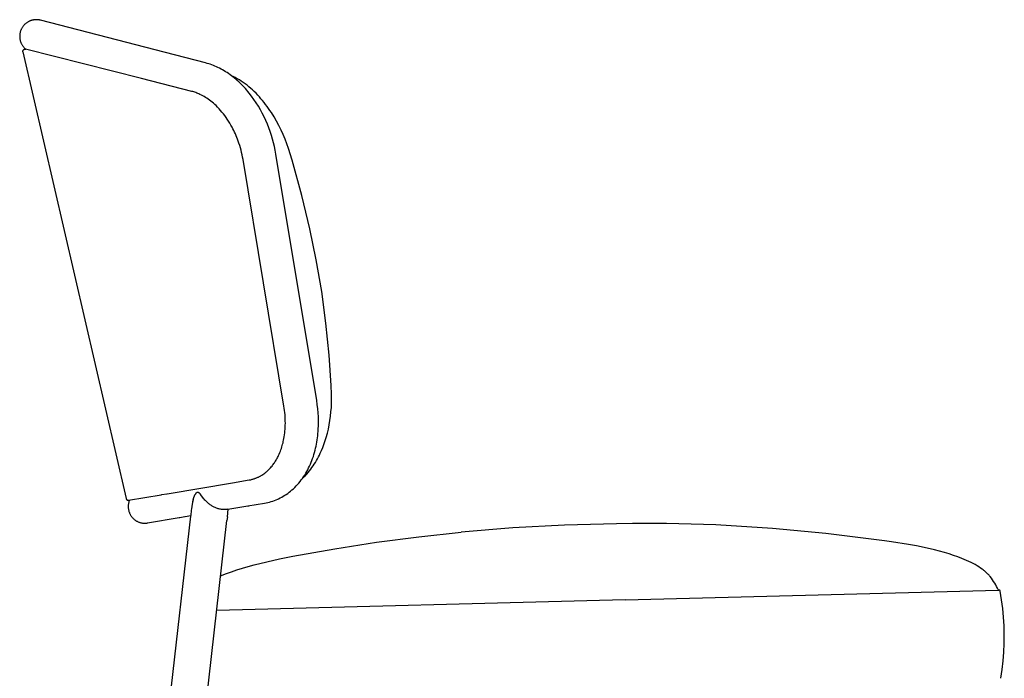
# Model space of a CAD drawing. Header units: millimetres. Extents: x 5000 to 6329, y 0 to 1857.
# Tile 9 of 9: x 5737 to 6329, y 1461 to 1857. Entities that reach past the tile are written whole.
import ezdxf

# ---------------------------------------------------------------- set-up
doc = ezdxf.new("R2010")
doc.units = ezdxf.units.MM
doc.layers.add('Make2D$Sichtbar$Kurven', color=7, linetype='Continuous', true_color=0x000000)

msp = doc.modelspace()

# ---------------------------------------------------------------- linework, layer by layer
at = {"layer": 'Make2D$Sichtbar$Kurven', "color": 18, "lineweight": -3, "true_color": 0x000000}
for p, q in [((5738.79, 1852.44), (5738.6, 1852.16)), ((5738.99, 1852.72), (5738.79, 1852.44)), ((5739.21, 1852.98), (5738.99, 1852.72)), ((5739.43, 1853.25), (5739.21, 1852.98)), ((5739.66, 1853.5), (5739.43, 1853.25)), ((5739.89, 1853.74), (5739.66, 1853.5)), ((5740.14, 1853.98), (5739.89, 1853.74)), ((5740.39, 1854.21), (5740.14, 1853.98)), ((5740.66, 1854.43), (5740.39, 1854.21)), ((5740.92, 1854.64), (5740.66, 1854.43)), ((5741.2, 1854.84), (5740.92, 1854.64)), ((5741.48, 1855.04), (5741.2, 1854.84)), ((5741.78, 1855.22), (5741.48, 1855.04)), ((5742.08, 1855.39), (5741.78, 1855.22)), ((5742.38, 1855.56), (5742.08, 1855.39)), ((5742.69, 1855.71), (5742.38, 1855.56)), ((5743.01, 1855.85), (5742.69, 1855.71)), ((5743.33, 1855.99), (5743.01, 1855.85)), ((5743.66, 1856.11), (5743.33, 1855.99)), ((5743.98, 1856.21), (5743.66, 1856.11)), ((5744.32, 1856.31), (5743.98, 1856.21)), ((5744.65, 1856.4), (5744.32, 1856.31)), ((5744.99, 1856.47), (5744.65, 1856.4)), ((5745.33, 1856.53), (5744.99, 1856.47)), ((5745.68, 1856.58), (5745.33, 1856.53)), ((5746.02, 1856.62), (5745.68, 1856.58)), ((5746.37, 1856.65), (5746.02, 1856.62)), ((5746.71, 1856.66), (5746.37, 1856.65)), ((5747.06, 1856.66), (5746.71, 1856.66)), ((5747.41, 1856.66), (5747.06, 1856.66)), ((5747.75, 1856.63), (5747.41, 1856.66)), ((5748.1, 1856.6), (5747.75, 1856.63)), ((5748.44, 1856.55), (5748.1, 1856.6)), ((5748.78, 1856.5), (5748.44, 1856.55)), ((5749.12, 1856.43), (5748.78, 1856.5)), ((5749.46, 1856.35), (5749.12, 1856.43)), ((5818.46, 1838.51), (5749.46, 1856.35)), ((5736.98, 1847.35), (5736.96, 1847.01)), ((5736.96, 1847.01), (5736.96, 1846.67)), ((5736.96, 1846.67), (5736.96, 1846.32)), ((5737.01, 1847.69), (5736.98, 1847.35)), ((5737.05, 1848.03), (5737.01, 1847.69)), ((5737.1, 1848.37), (5737.05, 1848.03)), ((5737.17, 1848.7), (5737.1, 1848.37)), ((5737.24, 1849.04), (5737.17, 1848.7)), ((5737.33, 1849.37), (5737.24, 1849.04)), ((5737.43, 1849.69), (5737.33, 1849.37)), ((5737.54, 1850.02), (5737.43, 1849.69)), ((5737.66, 1850.34), (5737.54, 1850.02)), ((5737.79, 1850.66), (5737.66, 1850.34)), ((5737.93, 1850.97), (5737.79, 1850.66)), ((5738.08, 1851.27), (5737.93, 1850.97)), ((5738.24, 1851.57), (5738.08, 1851.27)), ((5738.42, 1851.87), (5738.24, 1851.57)), ((5738.6, 1852.16), (5738.42, 1851.87)), ((5736.96, 1846.32), (5736.98, 1845.98)), ((5736.98, 1845.98), (5737.01, 1845.65)), ((5737.01, 1845.65), (5737.05, 1845.31)), ((5737.05, 1845.31), (5737.1, 1844.97)), ((5737.1, 1844.97), (5737.16, 1844.64)), ((5737.16, 1844.64), (5737.24, 1844.3)), ((5737.24, 1844.3), (5737.33, 1843.97)), ((5737.33, 1843.97), (5737.42, 1843.65)), ((5737.42, 1843.65), (5737.53, 1843.32)), ((5737.53, 1843.32), (5737.65, 1843.01)), ((5737.65, 1843.01), (5737.78, 1842.69)), ((5737.78, 1842.69), (5737.92, 1842.38)), ((5737.92, 1842.38), (5738.07, 1842.07)), ((5738.07, 1842.07), (5738.23, 1841.78)), ((5738.23, 1841.78), (5738.41, 1841.48)), ((5738.41, 1841.48), (5738.59, 1841.19)), ((5738.59, 1841.19), (5738.78, 1840.91)), ((5738.78, 1840.91), (5738.98, 1840.63)), ((5738.98, 1840.63), (5739.19, 1840.36)), ((5738.9, 1837.86), (5738.91, 1837.9)), ((5738.9, 1837.82), (5738.9, 1837.86)), ((5738.9, 1837.77), (5738.9, 1837.82)), ((5738.9, 1837.73), (5738.9, 1837.77)), ((5738.9, 1837.69), (5738.9, 1837.73)), ((5738.9, 1837.64), (5738.9, 1837.69)), ((5738.9, 1837.6), (5738.9, 1837.64)), ((5738.9, 1837.56), (5738.9, 1837.6)), ((5738.91, 1837.51), (5738.9, 1837.56)), ((5738.91, 1837.9), (5738.92, 1837.94)), ((5738.92, 1837.47), (5738.91, 1837.51)), ((5738.92, 1837.94), (5738.93, 1837.99)), ((5738.93, 1837.43), (5738.92, 1837.47)), ((5738.93, 1837.99), (5738.94, 1838.03)), ((5738.93, 1837.43), (5800.93, 1568.88)), ((5738.94, 1838.03), (5738.95, 1838.07)), ((5738.95, 1838.07), (5738.96, 1838.11)), ((5738.96, 1838.11), (5738.98, 1838.15)), ((5738.98, 1838.15), (5738.99, 1838.19)), ((5738.99, 1838.19), (5739.01, 1838.23)), ((5739.01, 1838.23), (5739.03, 1838.27)), ((5739.03, 1838.27), (5739.05, 1838.31)), ((5739.05, 1838.31), (5739.07, 1838.35)), ((5739.07, 1838.35), (5739.09, 1838.38)), ((5739.09, 1838.38), (5739.12, 1838.42)), ((5739.12, 1838.42), (5739.14, 1838.45)), ((5739.14, 1838.45), (5739.17, 1838.49)), ((5739.17, 1838.49), (5739.19, 1838.52)), ((5739.19, 1840.36), (5739.41, 1840.1)), ((5739.19, 1838.52), (5739.22, 1838.55)), ((5739.22, 1838.55), (5739.25, 1838.59)), ((5739.25, 1838.59), (5739.28, 1838.62)), ((5739.28, 1838.62), (5739.31, 1838.65)), ((5739.31, 1838.65), (5739.35, 1838.67)), ((5739.35, 1838.67), (5739.38, 1838.7)), ((5739.38, 1838.7), (5739.42, 1838.73)), ((5739.41, 1840.1), (5739.64, 1839.85)), ((5739.42, 1838.73), (5739.45, 1838.75)), ((5739.45, 1838.75), (5739.49, 1838.77)), ((5739.49, 1838.77), (5739.52, 1838.8)), ((5739.52, 1838.8), (5739.56, 1838.82)), ((5739.56, 1838.82), (5739.6, 1838.84)), ((5739.6, 1838.84), (5739.64, 1838.85)), ((5739.64, 1839.85), (5739.88, 1839.6)), ((5739.64, 1838.85), (5739.68, 1838.87)), ((5739.68, 1838.87), (5739.72, 1838.89)), ((5739.72, 1838.89), (5739.76, 1838.9)), ((5739.76, 1838.9), (5739.8, 1838.91)), ((5739.8, 1838.91), (5739.84, 1838.92)), ((5739.84, 1838.92), (5739.89, 1838.93)), ((5739.88, 1839.6), (5740.12, 1839.37)), ((5739.89, 1838.93), (5739.93, 1838.94)), ((5739.93, 1838.94), (5739.97, 1838.95)), ((5739.97, 1838.95), (5740.01, 1838.95)), ((5740.01, 1838.95), (5740.06, 1838.96)), ((5740.06, 1838.96), (5740.1, 1838.96)), ((5740.1, 1838.96), (5740.14, 1838.96)), ((5740.12, 1839.37), (5740.37, 1839.14)), ((5740.14, 1838.96), (5740.19, 1838.96)), ((5740.19, 1838.96), (5740.23, 1838.96)), ((5740.23, 1838.96), (5740.27, 1838.95)), ((5740.27, 1838.95), (5740.32, 1838.95)), ((5740.32, 1838.95), (5740.36, 1838.94)), ((5740.36, 1838.94), (5740.4, 1838.93)), ((5740.37, 1839.14), (5740.63, 1838.92)), ((5740.4, 1838.93), (5740.44, 1838.93)), ((5810.19, 1821.38), (5740.44, 1838.93)), ((5740.63, 1838.92), (5740.9, 1838.71)), ((5848.65, 1830.7), (5818.46, 1838.51)), ((5849.6, 1830.44), (5848.65, 1830.7)), ((5850.55, 1830.16), (5849.6, 1830.44)), ((5851.49, 1829.85), (5850.55, 1830.16)), ((5852.42, 1829.52), (5851.49, 1829.85)), ((5853.36, 1829.16), (5852.42, 1829.52)), ((5854.28, 1828.78), (5853.36, 1829.16)), ((5855.2, 1828.38), (5854.28, 1828.78)), ((5856.12, 1827.96), (5855.2, 1828.38)), ((5857.05, 1827.5), (5856.12, 1827.96)), ((5857.98, 1827.01), (5857.05, 1827.5)), ((5858.91, 1826.5), (5857.98, 1827.01)), ((5859.82, 1825.97), (5858.91, 1826.5)), ((5860.73, 1825.41), (5859.82, 1825.97)), ((5861.63, 1824.84), (5860.73, 1825.41)), ((5862.52, 1824.24), (5861.63, 1824.84)), ((5863.4, 1823.61), (5862.52, 1824.24)), ((5864.29, 1822.96), (5863.4, 1823.61)), ((5865.31, 1822.5), (5864.24, 1823)), ((5865.17, 1822.28), (5864.29, 1822.96)), ((5810.19, 1821.38), (5810.19, 1821.38)), ((5840.41, 1813.6), (5810.19, 1821.38)), ((5866.04, 1821.58), (5865.17, 1822.28)), ((5866.55, 1821.86), (5865.31, 1822.5)), ((5866.9, 1820.86), (5866.04, 1821.58)), ((5867.77, 1821.19), (5866.55, 1821.86)), ((5867.75, 1820.12), (5866.9, 1820.86)), ((5868.59, 1819.36), (5867.75, 1820.12)), ((5868.98, 1820.48), (5867.77, 1821.19)), ((5869.42, 1818.58), (5868.59, 1819.36)), ((5870.17, 1819.72), (5868.98, 1820.48)), ((5870.24, 1817.78), (5869.42, 1818.58)), ((5871.34, 1818.93), (5870.17, 1819.72)), ((5871.05, 1816.96), (5870.24, 1817.78)), ((5871.84, 1816.11), (5871.05, 1816.96)), ((5872.49, 1818.1), (5871.34, 1818.93)), ((5873.62, 1817.23), (5872.49, 1818.1)), ((5874.74, 1816.33), (5873.62, 1817.23)), ((5841.02, 1813.43), (5840.41, 1813.6)), ((5841.64, 1813.25), (5841.02, 1813.43)), ((5842.25, 1813.05), (5841.64, 1813.25)), ((5842.87, 1812.83), (5842.25, 1813.05)), ((5843.48, 1812.6), (5842.87, 1812.83)), ((5844.09, 1812.35), (5843.48, 1812.6)), ((5844.7, 1812.09), (5844.09, 1812.35)), ((5845.31, 1811.81), (5844.7, 1812.09)), ((5846.16, 1811.39), (5845.31, 1811.81)), ((5847.02, 1810.94), (5846.16, 1811.39)), ((5872.63, 1815.25), (5871.84, 1816.11)), ((5873.41, 1814.37), (5872.63, 1815.25)), ((5874.17, 1813.47), (5873.41, 1814.37)), ((5874.92, 1812.55), (5874.17, 1813.47)), ((5875.83, 1815.4), (5874.74, 1816.33)), ((5876.38, 1810.67), (5874.92, 1812.55)), ((5876.91, 1814.44), (5875.83, 1815.4)), ((5877.96, 1813.45), (5876.91, 1814.44)), ((5879, 1812.42), (5877.96, 1813.45)), ((5880.01, 1811.37), (5879, 1812.42)), ((5881.01, 1810.3), (5880.01, 1811.37)), ((5847.86, 1810.46), (5847.02, 1810.94)), ((5848.7, 1809.95), (5847.86, 1810.46)), ((5849.51, 1809.43), (5848.7, 1809.95)), ((5850.31, 1808.88), (5849.51, 1809.43)), ((5851.11, 1808.3), (5850.31, 1808.88)), ((5851.9, 1807.7), (5851.11, 1808.3)), ((5852.68, 1807.07), (5851.9, 1807.7)), ((5853.45, 1806.41), (5852.68, 1807.07)), ((5854.21, 1805.73), (5853.45, 1806.41)), ((5854.96, 1805.03), (5854.21, 1805.73)), ((5877.77, 1808.73), (5876.38, 1810.67)), ((5879.11, 1806.73), (5877.77, 1808.73)), ((5880.4, 1804.67), (5879.11, 1806.73)), ((5881.98, 1809.2), (5881.01, 1810.3)), ((5882.94, 1808.08), (5881.98, 1809.2)), ((5883.88, 1806.93), (5882.94, 1808.08)), ((5884.79, 1805.76), (5883.88, 1806.93)), ((5885.69, 1804.57), (5884.79, 1805.76)), ((5855.88, 1804.11), (5854.96, 1805.03)), ((5856.79, 1803.16), (5855.88, 1804.11)), ((5857.68, 1802.17), (5856.79, 1803.16)), ((5858.55, 1801.15), (5857.68, 1802.17)), ((5859.38, 1800.12), (5858.55, 1801.15)), ((5860.19, 1799.06), (5859.38, 1800.12)), ((5881.62, 1802.56), (5880.4, 1804.67)), ((5882.77, 1800.44), (5881.62, 1802.56)), ((5883.85, 1798.28), (5882.77, 1800.44)), ((5886.56, 1803.36), (5885.69, 1804.57)), ((5887.41, 1802.13), (5886.56, 1803.36)), ((5888.24, 1800.88), (5887.41, 1802.13)), ((5889.84, 1798.34), (5888.24, 1800.88)), ((5860.98, 1797.97), (5860.19, 1799.06)), ((5861.75, 1796.85), (5860.98, 1797.97)), ((5862.49, 1795.7), (5861.75, 1796.85)), ((5863.21, 1794.53), (5862.49, 1795.7)), ((5863.91, 1793.33), (5863.21, 1794.53)), ((5864.58, 1792.11), (5863.91, 1793.33)), ((5884.87, 1796.07), (5883.85, 1798.28)), ((5885.83, 1793.82), (5884.87, 1796.07)), ((5886.69, 1791.62), (5885.83, 1793.82)), ((5891.35, 1795.74), (5889.84, 1798.34)), ((5892.78, 1793.08), (5891.35, 1795.74)), ((5865.11, 1791.11), (5864.58, 1792.11)), ((5865.62, 1790.09), (5865.11, 1791.11)), ((5866.11, 1789.06), (5865.62, 1790.09)), ((5866.58, 1788.02), (5866.11, 1789.06)), ((5867.04, 1786.96), (5866.58, 1788.02)), ((5887.5, 1789.38), (5886.69, 1791.62)), ((5888.24, 1787.12), (5887.5, 1789.38)), ((5894.11, 1790.38), (5892.78, 1793.08)), ((5895.36, 1787.64), (5894.11, 1790.38)), ((5896.5, 1784.86), (5895.36, 1787.64)), ((5867.48, 1785.9), (5867.04, 1786.96)), ((5867.9, 1784.82), (5867.48, 1785.9)), ((5868.3, 1783.73), (5867.9, 1784.82)), ((5868.77, 1782.37), (5868.3, 1783.73)), ((5869.21, 1781), (5868.77, 1782.37)), ((5888.91, 1784.83), (5888.24, 1787.12)), ((5889.5, 1782.63), (5888.91, 1784.83)), ((5890.03, 1780.41), (5889.5, 1782.63)), ((5897.55, 1782.07), (5896.5, 1784.86)), ((5898.51, 1779.26), (5897.55, 1782.07)), ((5869.62, 1779.62), (5869.21, 1781)), ((5870, 1778.23), (5869.62, 1779.62)), ((5870.34, 1776.83), (5870, 1778.23)), ((5870.66, 1775.42), (5870.34, 1776.83)), ((5890.49, 1778.18), (5890.03, 1780.41)), ((5890.9, 1775.94), (5890.49, 1778.18)), ((5915.5, 1627.78), (5890.9, 1775.94)), ((5900.64, 1772.23), (5898.51, 1779.26)), ((5870.94, 1774.01), (5870.66, 1775.42)), ((5871.19, 1772.6), (5870.94, 1774.01)), ((5895.8, 1624.44), (5871.19, 1772.6)), ((5906.52, 1751), (5900.64, 1772.23)), ((5911.34, 1731.02), (5906.52, 1751)), ((5915.19, 1712.36), (5911.34, 1731.02)), ((5918.47, 1693.28), (5915.19, 1712.36)), ((5921.07, 1674.24), (5918.47, 1693.28)), ((5923.02, 1655.03), (5921.07, 1674.24)), ((5924.24, 1636.89), (5923.02, 1655.03)), ((5924.45, 1631.63), (5924.24, 1636.89)), ((5915.86, 1625.34), (5915.5, 1627.78)), ((5924.41, 1626.33), (5924.47, 1628.98)), ((5924.47, 1628.98), (5924.45, 1631.63)), ((5896, 1623.15), (5895.8, 1624.44)), ((5896.17, 1621.86), (5896, 1623.15)), ((5896.32, 1620.58), (5896.17, 1621.86)), ((5916.16, 1622.91), (5915.86, 1625.34)), ((5916.37, 1620.48), (5916.16, 1622.91)), ((5924.07, 1621.06), (5924.28, 1623.69)), ((5924.28, 1623.69), (5924.41, 1626.33)), ((5896.43, 1619.3), (5896.32, 1620.58)), ((5896.52, 1618.02), (5896.43, 1619.3)), ((5896.59, 1616.74), (5896.52, 1618.02)), ((5896.62, 1615.47), (5896.59, 1616.74)), ((5916.51, 1618.05), (5916.37, 1620.48)), ((5916.58, 1615.49), (5916.51, 1618.05)), ((5922.99, 1613.25), (5923.43, 1615.83)), ((5923.43, 1615.83), (5923.79, 1618.44)), ((5923.79, 1618.44), (5924.07, 1621.06)), ((5896.4, 1609.49), (5896.5, 1610.66)), ((5896.5, 1610.66), (5896.56, 1611.83)), ((5896.56, 1611.83), (5896.61, 1613.02)), ((5896.61, 1613.02), (5896.63, 1614.21)), ((5896.63, 1614.21), (5896.62, 1615.47)), ((5916.37, 1609.19), (5916.46, 1610.44)), ((5916.46, 1610.44), (5916.56, 1612.95)), ((5916.56, 1612.95), (5916.58, 1615.49)), ((5921.88, 1608.17), (5922.48, 1610.69)), ((5922.48, 1610.69), (5922.99, 1613.25)), ((5895.42, 1603.22), (5895.61, 1604.08)), ((5895.61, 1604.08), (5895.78, 1604.95)), ((5895.78, 1604.95), (5895.97, 1606.07)), ((5895.97, 1606.07), (5896.14, 1607.2)), ((5896.14, 1607.2), (5896.28, 1608.34)), ((5896.28, 1608.34), (5896.4, 1609.49)), ((5915.58, 1602.84), (5915.79, 1604.1)), ((5915.79, 1604.1), (5915.97, 1605.37)), ((5915.97, 1605.37), (5916.13, 1606.65)), ((5916.13, 1606.65), (5916.26, 1607.94)), ((5916.26, 1607.94), (5916.37, 1609.19)), ((5920.45, 1603.23), (5920.84, 1604.44)), ((5920.84, 1604.44), (5921.2, 1605.67)), ((5921.2, 1605.67), (5921.88, 1608.17)), ((5893.68, 1597.4), (5894.01, 1598.28)), ((5894.01, 1598.28), (5894.28, 1599.08)), ((5894.28, 1599.08), (5894.54, 1599.89)), ((5894.54, 1599.89), (5894.78, 1600.7)), ((5894.78, 1600.7), (5895.01, 1601.53)), ((5895.01, 1601.53), (5895.23, 1602.37)), ((5895.23, 1602.37), (5895.42, 1603.22)), ((5914.53, 1597.9), (5914.83, 1599.12)), ((5914.83, 1599.12), (5915.1, 1600.35)), ((5915.1, 1600.35), (5915.36, 1601.59)), ((5915.36, 1601.59), (5915.58, 1602.84)), ((5918.39, 1597.78), (5919.15, 1599.63)), ((5919.15, 1599.63), (5919.61, 1600.82)), ((5919.61, 1600.82), (5920.04, 1602.02)), ((5920.04, 1602.02), (5920.45, 1603.23)), ((5891.06, 1591.95), (5891.38, 1592.49)), ((5891.38, 1592.49), (5891.7, 1593.06)), ((5891.7, 1593.06), (5892, 1593.64)), ((5892, 1593.64), (5892.3, 1594.23)), ((5892.3, 1594.23), (5892.59, 1594.83)), ((5892.59, 1594.83), (5892.97, 1595.67)), ((5892.97, 1595.67), (5893.34, 1596.53)), ((5893.34, 1596.53), (5893.68, 1597.4)), ((5912.62, 1591.86), (5913.05, 1593.04)), ((5913.05, 1593.04), (5913.46, 1594.23)), ((5913.46, 1594.23), (5913.84, 1595.44)), ((5913.84, 1595.44), (5914.2, 1596.66)), ((5914.2, 1596.66), (5914.53, 1597.9)), ((5915.34, 1591.68), (5915.96, 1592.77)), ((5915.96, 1592.77), (5916.55, 1593.88)), ((5916.55, 1593.88), (5917.11, 1595)), ((5917.11, 1595), (5917.66, 1596.14)), ((5917.66, 1596.14), (5918.39, 1597.78)), ((5886.16, 1585.78), (5886.67, 1586.27)), ((5886.67, 1586.27), (5887.17, 1586.79)), ((5887.17, 1586.79), (5887.67, 1587.32)), ((5887.67, 1587.32), (5888.15, 1587.87)), ((5888.15, 1587.87), (5888.63, 1588.44)), ((5888.63, 1588.44), (5889, 1588.91)), ((5889, 1588.91), (5889.36, 1589.39)), ((5889.36, 1589.39), (5889.72, 1589.88)), ((5889.72, 1589.88), (5890.07, 1590.38)), ((5890.07, 1590.38), (5890.41, 1590.9)), ((5890.41, 1590.9), (5890.74, 1591.42)), ((5890.74, 1591.42), (5891.06, 1591.95)), ((5909.5, 1585.13), (5910.08, 1586.21)), ((5910.08, 1586.21), (5910.64, 1587.31)), ((5910.64, 1587.31), (5911.18, 1588.44)), ((5911.11, 1585.49), (5911.89, 1586.48)), ((5911.18, 1588.44), (5911.68, 1589.56)), ((5911.68, 1589.56), (5912.16, 1590.7)), ((5911.89, 1586.48), (5912.63, 1587.49)), ((5912.16, 1590.7), (5912.62, 1591.86)), ((5912.63, 1587.49), (5913.35, 1588.51)), ((5913.35, 1588.51), (5914.04, 1589.55)), ((5914.04, 1589.55), (5914.7, 1590.61)), ((5914.7, 1590.61), (5915.34, 1591.68)), ((5875.34, 1580.14), (5875.8, 1580.24)), ((5875.8, 1580.24), (5876.26, 1580.35)), ((5876.26, 1580.35), (5876.72, 1580.46)), ((5876.72, 1580.46), (5877.1, 1580.57)), ((5877.1, 1580.57), (5877.48, 1580.68)), ((5877.48, 1580.68), (5877.85, 1580.8)), ((5877.85, 1580.8), (5878.22, 1580.93)), ((5878.22, 1580.93), (5878.59, 1581.06)), ((5878.59, 1581.06), (5878.96, 1581.2)), ((5878.96, 1581.2), (5879.33, 1581.34)), ((5879.33, 1581.34), (5879.69, 1581.5)), ((5879.69, 1581.5), (5880.05, 1581.66)), ((5880.05, 1581.66), (5880.41, 1581.82)), ((5880.41, 1581.82), (5880.76, 1582)), ((5880.76, 1582), (5881.12, 1582.18)), ((5881.12, 1582.18), (5881.47, 1582.37)), ((5881.47, 1582.37), (5881.81, 1582.56)), ((5881.81, 1582.56), (5882.16, 1582.76)), ((5882.16, 1582.76), (5882.5, 1582.97)), ((5882.5, 1582.97), (5883.12, 1583.36)), ((5883.12, 1583.36), (5883.72, 1583.78)), ((5883.72, 1583.78), (5884.32, 1584.22)), ((5884.32, 1584.22), (5884.9, 1584.68)), ((5884.9, 1584.68), (5885.26, 1584.98)), ((5885.26, 1584.98), (5885.65, 1585.32)), ((5885.65, 1585.32), (5886.16, 1585.78)), ((5906.2, 1580.07), (5906.91, 1581.03)), ((5906.83, 1580.93), (5907.64, 1581.68)), ((5906.91, 1581.03), (5907.59, 1582.02)), ((5907.59, 1582.02), (5908.25, 1583.04)), ((5907.64, 1581.68), (5908.57, 1582.61)), ((5908.25, 1583.04), (5908.88, 1584.08)), ((5908.57, 1582.61), (5909.45, 1583.56)), ((5908.88, 1584.08), (5909.5, 1585.13)), ((5909.45, 1583.56), (5910.3, 1584.52)), ((5910.3, 1584.52), (5911.11, 1585.49)), ((5825.61, 1571.81), (5864.82, 1578.4)), ((5864.82, 1578.4), (5874.87, 1580.06)), ((5874.87, 1580.06), (5875.34, 1580.14)), ((5900.61, 1574.06), (5901.48, 1574.83)), ((5901.48, 1574.83), (5902.32, 1575.64)), ((5902.32, 1575.64), (5903.14, 1576.47)), ((5903.14, 1576.47), (5903.94, 1577.33)), ((5903.94, 1577.33), (5904.72, 1578.22)), ((5904.72, 1578.22), (5905.47, 1579.13)), ((5905.47, 1579.13), (5906.2, 1580.07)), ((5800.93, 1568.88), (5800.94, 1568.84)), ((5800.94, 1568.84), (5800.95, 1568.79)), ((5800.95, 1568.79), (5800.96, 1568.75)), ((5800.96, 1568.75), (5800.98, 1568.71)), ((5800.98, 1568.71), (5801, 1568.67)), ((5801, 1568.67), (5801.01, 1568.63)), ((5801.01, 1568.63), (5801.03, 1568.59)), ((5801.03, 1568.59), (5801.05, 1568.55)), ((5801.05, 1568.55), (5801.08, 1568.51)), ((5801.08, 1568.51), (5801.1, 1568.48)), ((5801.1, 1568.48), (5801.13, 1568.44)), ((5801.13, 1568.44), (5801.15, 1568.41)), ((5801.15, 1568.41), (5801.18, 1568.37)), ((5801.18, 1568.37), (5801.21, 1568.34)), ((5802.36, 1567.93), (5821.9, 1571.2)), ((5821.9, 1571.2), (5822.34, 1571.27)), ((5822.34, 1571.27), (5825.36, 1571.77)), ((5825.36, 1571.77), (5825.61, 1571.81)), ((5841.17, 1568.4), (5840.64, 1565.54)), ((5841.17, 1568.4), (5841.1, 1568.09)), ((5841.22, 1568.6), (5841.17, 1568.4)), ((5841.27, 1568.79), (5841.22, 1568.6)), ((5841.32, 1568.98), (5841.27, 1568.79)), ((5841.38, 1569.18), (5841.32, 1568.98)), ((5841.44, 1569.37), (5841.38, 1569.18)), ((5841.51, 1569.56), (5841.44, 1569.37)), ((5841.58, 1569.75), (5841.51, 1569.56)), ((5841.65, 1569.94), (5841.58, 1569.75)), ((5841.73, 1570.13), (5841.65, 1569.94)), ((5841.81, 1570.32), (5841.73, 1570.13)), ((5841.89, 1570.5), (5841.81, 1570.32)), ((5841.98, 1570.68), (5841.89, 1570.5)), ((5842.07, 1570.86), (5841.98, 1570.68)), ((5842.17, 1571.04), (5842.07, 1570.86)), ((5842.27, 1571.21), (5842.17, 1571.04)), ((5842.37, 1571.38), (5842.27, 1571.21)), ((5842.43, 1571.46), (5842.37, 1571.38)), ((5842.49, 1571.54), (5842.43, 1571.46)), ((5842.55, 1571.62), (5842.49, 1571.54)), ((5842.61, 1571.7), (5842.55, 1571.62)), ((5842.67, 1571.78), (5842.61, 1571.7)), ((5842.73, 1571.85), (5842.67, 1571.78)), ((5842.79, 1571.92), (5842.73, 1571.85)), ((5842.86, 1571.99), (5842.79, 1571.92)), ((5842.92, 1572.05), (5842.86, 1571.99)), ((5842.99, 1572.11), (5842.92, 1572.05)), ((5843.02, 1572.14), (5842.99, 1572.11)), ((5843.05, 1572.17), (5843.02, 1572.14)), ((5843.09, 1572.2), (5843.05, 1572.17)), ((5843.12, 1572.22), (5843.09, 1572.2)), ((5843.16, 1572.25), (5843.12, 1572.22)), ((5843.19, 1572.27), (5843.16, 1572.25)), ((5843.23, 1572.3), (5843.19, 1572.27)), ((5843.26, 1572.32), (5843.23, 1572.3)), ((5843.3, 1572.34), (5843.26, 1572.32)), ((5843.33, 1572.36), (5843.3, 1572.34)), ((5843.37, 1572.38), (5843.33, 1572.36)), ((5843.4, 1572.4), (5843.37, 1572.38)), ((5843.44, 1572.42), (5843.4, 1572.4)), ((5843.47, 1572.43), (5843.44, 1572.42)), ((5843.51, 1572.45), (5843.47, 1572.43)), ((5843.54, 1572.46), (5843.51, 1572.45)), ((5843.58, 1572.47), (5843.54, 1572.46)), ((5843.62, 1572.49), (5843.58, 1572.47)), ((5843.65, 1572.5), (5843.62, 1572.49)), ((5843.69, 1572.51), (5843.65, 1572.5)), ((5843.72, 1572.51), (5843.69, 1572.51)), ((5843.76, 1572.52), (5843.72, 1572.51)), ((5843.79, 1572.53), (5843.76, 1572.52)), ((5843.83, 1572.53), (5843.79, 1572.53)), ((5843.86, 1572.54), (5843.83, 1572.53)), ((5843.9, 1572.54), (5843.86, 1572.54)), ((5843.93, 1572.54), (5843.9, 1572.54)), ((5843.97, 1572.55), (5843.93, 1572.54)), ((5844, 1572.55), (5843.97, 1572.55)), ((5844.04, 1572.55), (5844, 1572.55)), ((5844.07, 1572.54), (5844.04, 1572.55)), ((5844.11, 1572.54), (5844.07, 1572.54)), ((5844.14, 1572.54), (5844.11, 1572.54)), ((5844.18, 1572.53), (5844.14, 1572.54)), ((5844.21, 1572.53), (5844.18, 1572.53)), ((5844.24, 1572.52), (5844.21, 1572.53)), ((5844.28, 1572.51), (5844.24, 1572.52)), ((5844.31, 1572.51), (5844.28, 1572.51)), ((5844.35, 1572.5), (5844.31, 1572.51)), ((5844.38, 1572.49), (5844.35, 1572.5)), ((5844.41, 1572.47), (5844.38, 1572.49)), ((5844.45, 1572.46), (5844.41, 1572.47)), ((5844.48, 1572.45), (5844.45, 1572.46)), ((5844.51, 1572.44), (5844.48, 1572.45)), ((5844.54, 1572.42), (5844.51, 1572.44)), ((5844.57, 1572.41), (5844.54, 1572.42)), ((5844.6, 1572.4), (5844.57, 1572.41)), ((5844.63, 1572.38), (5844.6, 1572.4)), ((5844.66, 1572.37), (5844.63, 1572.38)), ((5844.69, 1572.35), (5844.66, 1572.37)), ((5844.71, 1572.33), (5844.69, 1572.35)), ((5844.74, 1572.31), (5844.71, 1572.33)), ((5844.8, 1572.28), (5844.74, 1572.31)), ((5844.85, 1572.24), (5844.8, 1572.28)), ((5844.91, 1572.2), (5844.85, 1572.24)), ((5844.96, 1572.15), (5844.91, 1572.2)), ((5845.02, 1572.11), (5844.96, 1572.15)), ((5845.07, 1572.06), (5845.02, 1572.11)), ((5845.12, 1572.01), (5845.07, 1572.06)), ((5845.18, 1571.96), (5845.12, 1572.01)), ((5845.23, 1571.91), (5845.18, 1571.96)), ((5845.28, 1571.85), (5845.23, 1571.91)), ((5845.39, 1571.74), (5845.28, 1571.85)), ((5845.55, 1571.55), (5845.39, 1571.74)), ((5845.71, 1571.34), (5845.55, 1571.55)), ((5847.11, 1569.5), (5845.71, 1571.34)), ((5847.5, 1569.01), (5847.11, 1569.5)), ((5847.91, 1568.52), (5847.5, 1569.01)), ((5848.34, 1568.03), (5847.91, 1568.52)), ((5891.17, 1568.18), (5892.14, 1568.6)), ((5892.14, 1568.6), (5892.59, 1568.81)), ((5892.59, 1568.81), (5893.54, 1569.27)), ((5893.54, 1569.27), (5894.47, 1569.77)), ((5894.47, 1569.77), (5895.38, 1570.29)), ((5895.38, 1570.29), (5896.28, 1570.84)), ((5896.28, 1570.84), (5897.17, 1571.41)), ((5897.17, 1571.41), (5898.04, 1572.02)), ((5898.04, 1572.02), (5898.89, 1572.65)), ((5898.89, 1572.65), (5899.73, 1573.31)), ((5899.73, 1573.31), (5900.61, 1574.06)), ((5801.21, 1568.34), (5801.24, 1568.31)), ((5801.24, 1568.31), (5801.27, 1568.27)), ((5801.27, 1568.27), (5801.3, 1568.24)), ((5801.3, 1568.24), (5801.33, 1568.22)), ((5801.33, 1568.22), (5801.36, 1568.19)), ((5801.36, 1568.19), (5801.4, 1568.16)), ((5801.4, 1568.16), (5801.43, 1568.13)), ((5801.43, 1568.13), (5801.47, 1568.11)), ((5801.47, 1568.11), (5801.51, 1568.09)), ((5801.51, 1568.09), (5801.55, 1568.07)), ((5801.55, 1568.07), (5801.59, 1568.05)), ((5801.59, 1568.05), (5801.62, 1568.03)), ((5801.62, 1568.03), (5801.66, 1568.01)), ((5801.66, 1568.01), (5801.71, 1567.99)), ((5801.71, 1567.99), (5801.75, 1567.98)), ((5801.75, 1567.98), (5801.79, 1567.96)), ((5801.79, 1567.96), (5801.83, 1567.95)), ((5801.83, 1567.95), (5801.87, 1567.94)), ((5801.87, 1567.94), (5801.92, 1567.93)), ((5801.92, 1567.93), (5801.96, 1567.93)), ((5801.96, 1567.93), (5802, 1567.92)), ((5802, 1567.92), (5802.05, 1567.91)), ((5802.05, 1567.91), (5802.09, 1567.91)), ((5802.09, 1567.91), (5802.13, 1567.91)), ((5802.13, 1567.91), (5802.18, 1567.91)), ((5802.18, 1567.91), (5802.22, 1567.91)), ((5802.2, 1564.45), (5802.19, 1564.12)), ((5802.19, 1564.12), (5802.2, 1563.78)), ((5802.22, 1564.79), (5802.2, 1564.45)), ((5802.2, 1563.78), (5802.21, 1563.44)), ((5802.21, 1563.44), (5802.24, 1563.11)), ((5802.22, 1567.91), (5802.26, 1567.92)), ((5802.24, 1565.12), (5802.22, 1564.79)), ((5802.28, 1565.45), (5802.24, 1565.12)), ((5802.24, 1563.11), (5802.28, 1562.78)), ((5802.26, 1567.92), (5802.31, 1567.92)), ((5802.34, 1565.79), (5802.28, 1565.45)), ((5802.28, 1562.78), (5802.33, 1562.44)), ((5802.31, 1567.92), (5802.35, 1567.93)), ((5802.33, 1562.44), (5802.39, 1562.11)), ((5802.4, 1566.12), (5802.34, 1565.79)), ((5802.35, 1567.93), (5802.36, 1567.93)), ((5802.47, 1566.44), (5802.4, 1566.12)), ((5802.56, 1566.77), (5802.47, 1566.44)), ((5802.65, 1567.09), (5802.56, 1566.77)), ((5802.76, 1567.41), (5802.65, 1567.09)), ((5802.87, 1567.72), (5802.76, 1567.41)), ((5803, 1568.03), (5802.87, 1567.72)), ((5840.2, 1562.67), (5840.1, 1561.94)), ((5840.64, 1565.54), (5840.2, 1562.67)), ((5841.1, 1568.09), (5840.41, 1564.1)), ((5848.64, 1567.71), (5848.34, 1568.03)), ((5848.96, 1567.38), (5848.64, 1567.71)), ((5849.28, 1567.06), (5848.96, 1567.38)), ((5849.61, 1566.74), (5849.28, 1567.06)), ((5849.95, 1566.42), (5849.61, 1566.74)), ((5850.3, 1566.11), (5849.95, 1566.42)), ((5850.66, 1565.81), (5850.3, 1566.11)), ((5851.02, 1565.51), (5850.66, 1565.81)), ((5861.79, 1558.01), (5862.18, 1562.44)), ((5862.16, 1562.44), (5874, 1564.45)), ((5874.01, 1564.45), (5884.05, 1566.13)), ((5874.02, 1564.45), (5874.62, 1564.59)), ((5884.06, 1566.13), (5885.1, 1566.33)), ((5885.1, 1566.33), (5886.14, 1566.56)), ((5886.14, 1566.56), (5887.16, 1566.82)), ((5887.16, 1566.82), (5888.18, 1567.11)), ((5888.18, 1567.11), (5889.19, 1567.43)), ((5889.19, 1567.43), (5890.18, 1567.79)), ((5890.18, 1567.79), (5891.17, 1568.18)), ((5839.67, 1558.27), (5783.54, 1065.62)), ((5802.39, 1562.11), (5802.46, 1561.79)), ((5802.46, 1561.79), (5802.55, 1561.46)), ((5802.55, 1561.46), (5802.64, 1561.14)), ((5802.64, 1561.14), (5802.74, 1560.82)), ((5802.74, 1560.82), (5802.86, 1560.5)), ((5802.86, 1560.5), (5802.99, 1560.19)), ((5802.99, 1560.19), (5803.13, 1559.87)), ((5803.13, 1559.87), (5803.28, 1559.57)), ((5803.28, 1559.57), (5803.44, 1559.26)), ((5803.44, 1559.26), (5803.61, 1558.96)), ((5803.61, 1558.96), (5803.79, 1558.67)), ((5803.79, 1558.67), (5803.98, 1558.39)), ((5803.98, 1558.39), (5804.18, 1558.11)), ((5804.18, 1558.11), (5804.39, 1557.84)), ((5804.39, 1557.84), (5804.61, 1557.58)), ((5804.61, 1557.58), (5804.84, 1557.32)), ((5804.84, 1557.32), (5805.07, 1557.07)), ((5805.07, 1557.07), (5805.32, 1556.83)), ((5805.32, 1556.83), (5805.57, 1556.6)), ((5805.57, 1556.6), (5805.83, 1556.38)), ((5813.87, 1554.24), (5832.87, 1557.46)), ((5832.87, 1557.46), (5833.29, 1557.53)), ((5832.87, 1557.46), (5833.08, 1557.5)), ((5833.29, 1557.53), (5836.2, 1558.03)), ((5836.2, 1558.03), (5836.44, 1558.07)), ((5836.44, 1558.07), (5839.74, 1558.63)), ((5839.73, 1558.78), (5839.67, 1558.27)), ((5840.1, 1561.94), (5839.73, 1558.78)), ((5861.79, 1558.01), (5861.53, 1555.78)), ((5805.83, 1556.38), (5806.1, 1556.16)), ((5806.1, 1556.16), (5806.38, 1555.96)), ((5806.38, 1555.96), (5806.66, 1555.77)), ((5806.66, 1555.77), (5806.95, 1555.58)), ((5806.95, 1555.58), (5807.24, 1555.41)), ((5807.24, 1555.41), (5807.54, 1555.24)), ((5807.54, 1555.24), (5807.85, 1555.09)), ((5807.85, 1555.09), (5808.16, 1554.94)), ((5808.16, 1554.94), (5808.48, 1554.81)), ((5808.48, 1554.81), (5808.8, 1554.69)), ((5808.8, 1554.69), (5809.12, 1554.58)), ((5809.12, 1554.58), (5809.45, 1554.48)), ((5809.45, 1554.48), (5809.78, 1554.39)), ((5809.78, 1554.39), (5810.12, 1554.31)), ((5810.12, 1554.31), (5810.45, 1554.25)), ((5810.45, 1554.25), (5810.79, 1554.19)), ((5810.79, 1554.19), (5811.13, 1554.15)), ((5811.13, 1554.15), (5811.47, 1554.12)), ((5811.47, 1554.12), (5811.82, 1554.1)), ((5811.82, 1554.1), (5812.16, 1554.1)), ((5812.16, 1554.1), (5812.5, 1554.1)), ((5812.5, 1554.1), (5812.84, 1554.12)), ((5812.84, 1554.12), (5813.19, 1554.15)), ((5813.19, 1554.15), (5813.53, 1554.19)), ((5813.53, 1554.19), (5813.87, 1554.24)), ((5842.89, 1392.17), (5861.53, 1555.78)), ((6033.3, 1551.3), (6002.23, 1548.72)), ((6064.43, 1552.96), (6033.3, 1551.3)), ((6095.6, 1553.69), (6064.43, 1552.96)), ((6105.29, 1553.96), (6095.6, 1553.69)), ((6125.83, 1553.98), (6105.29, 1553.96)), ((6155.34, 1553.06), (6125.83, 1553.98)), ((6189.46, 1550.85), (6155.34, 1553.06)), ((6221.46, 1547.82), (6189.46, 1550.85)), ((5951.52, 1542.63), (5976.84, 1545.97)), ((5976.84, 1545.97), (6002.23, 1548.72)), ((6256.78, 1543.45), (6221.46, 1547.82)), ((5926.31, 1538.71), (5951.52, 1542.63)), ((6256.8, 1543.45), (6256.78, 1543.45)), ((6261.01, 1542.87), (6256.8, 1543.45)), ((6271.13, 1541.28), (6261.01, 1542.87)), ((6275.95, 1540.4), (6271.13, 1541.28)), ((6280.59, 1539.46), (6275.95, 1540.4)), ((6286.89, 1538.02), (6280.59, 1539.46)), ((5893.18, 1532.63), (5901.23, 1534.2)), ((5901.23, 1534.2), (5926.31, 1538.71)), ((6289.89, 1537.25), (6286.89, 1538.02)), ((6292.79, 1536.46), (6289.89, 1537.25)), ((6295.57, 1535.63), (6292.79, 1536.46)), ((6298.25, 1534.77), (6295.57, 1535.63)), ((6300.82, 1533.87), (6298.25, 1534.77)), ((6303.27, 1532.94), (6300.82, 1533.87)), ((6304.72, 1532.35), (6303.27, 1532.94)), ((5867.46, 1526), (5870.82, 1527.05)), ((5870.82, 1527.05), (5874.3, 1528.08)), ((5874.3, 1528.08), (5877.92, 1529.07)), ((5877.92, 1529.07), (5885.51, 1530.95)), ((5885.51, 1530.95), (5893.18, 1532.63)), ((6306.13, 1531.75), (6304.72, 1532.35)), ((6307.49, 1531.13), (6306.13, 1531.75)), ((6308.8, 1530.5), (6307.49, 1531.13)), ((6310.06, 1529.85), (6308.8, 1530.5)), ((6311.27, 1529.19), (6310.06, 1529.85)), ((6312.43, 1528.52), (6311.27, 1529.19)), ((6313.54, 1527.83), (6312.43, 1528.52)), ((6314.56, 1527.15), (6313.54, 1527.83)), ((6315.54, 1526.46), (6314.56, 1527.15)), ((5857.73, 1522.41), (5861.17, 1523.79)), ((5861.17, 1523.79), (5864.24, 1524.91)), ((5864.24, 1524.91), (5867.46, 1526)), ((6316.01, 1526.11), (6315.54, 1526.46)), ((6316.46, 1525.75), (6316.01, 1526.11)), ((6316.9, 1525.39), (6316.46, 1525.75)), ((6317.33, 1525.03), (6316.9, 1525.39)), ((6317.75, 1524.66), (6317.33, 1525.03)), ((6318.15, 1524.29), (6317.75, 1524.66)), ((6318.54, 1523.92), (6318.15, 1524.29)), ((6318.92, 1523.55), (6318.54, 1523.92)), ((6319.28, 1523.17), (6318.92, 1523.55)), ((6319.63, 1522.78), (6319.28, 1523.17)), ((6319.97, 1522.4), (6319.63, 1522.78)), ((6320.29, 1522.01), (6319.97, 1522.4)), ((6321.01, 1521.07), (6320.29, 1522.01)), ((6321.71, 1520.1), (6321.01, 1521.07)), ((6322.37, 1519.12), (6321.71, 1520.1)), ((6323.01, 1518.11), (6322.37, 1519.12)), ((6323.61, 1517.09), (6323.01, 1518.11)), ((6324.18, 1516.04), (6323.61, 1517.09)), ((6324.71, 1514.98), (6324.18, 1516.04)), ((6100.85, 1508.02), (6325.21, 1513.9)), ((6325.21, 1513.9), (6324.71, 1514.98)), ((6325.21, 1513.9), (6325.41, 1513.94)), ((6325.41, 1513.94), (6325.53, 1513.95)), ((6325.56, 1513.95), (6325.53, 1513.95)), ((6325.59, 1513.95), (6325.56, 1513.95)), ((6325.61, 1513.95), (6325.59, 1513.95)), ((6325.64, 1513.95), (6325.61, 1513.95)), ((6325.67, 1513.94), (6325.64, 1513.95)), ((6325.7, 1513.94), (6325.67, 1513.94)), ((6325.72, 1513.93), (6325.7, 1513.94)), ((6325.75, 1513.93), (6325.72, 1513.93)), ((6325.78, 1513.92), (6325.75, 1513.93)), ((6325.8, 1513.91), (6325.78, 1513.92)), ((6325.83, 1513.9), (6325.8, 1513.91)), ((6325.85, 1513.89), (6325.83, 1513.9)), ((6325.88, 1513.88), (6325.85, 1513.89)), ((6325.91, 1513.87), (6325.88, 1513.88)), ((6325.93, 1513.86), (6325.91, 1513.87)), ((6325.95, 1513.84), (6325.93, 1513.86)), ((6325.98, 1513.83), (6325.95, 1513.84)), ((6326, 1513.81), (6325.98, 1513.83)), ((6326.02, 1513.8), (6326, 1513.81)), ((6326.05, 1513.78), (6326.02, 1513.8)), ((6326.07, 1513.76), (6326.05, 1513.78)), ((6326.09, 1513.75), (6326.07, 1513.76)), ((6326.11, 1513.73), (6326.09, 1513.75)), ((6326.13, 1513.71), (6326.11, 1513.73)), ((6326.15, 1513.69), (6326.13, 1513.71)), ((6326.16, 1513.67), (6326.15, 1513.69)), ((6326.18, 1513.64), (6326.16, 1513.67)), ((6326.2, 1513.62), (6326.18, 1513.64)), ((6326.21, 1513.6), (6326.2, 1513.62)), ((6326.23, 1513.58), (6326.21, 1513.6)), ((6326.24, 1513.55), (6326.23, 1513.58)), ((6326.26, 1513.53), (6326.24, 1513.55)), ((6326.27, 1513.5), (6326.26, 1513.53)), ((6326.28, 1513.48), (6326.27, 1513.5)), ((6326.29, 1513.45), (6326.28, 1513.48)), ((6326.3, 1513.43), (6326.29, 1513.45)), ((6326.31, 1513.4), (6326.3, 1513.43)), ((6326.32, 1513.38), (6326.31, 1513.4)), ((6326.33, 1513.35), (6326.32, 1513.38)), ((6326.33, 1513.32), (6326.33, 1513.35)), ((6326.34, 1513.29), (6326.33, 1513.32)), ((6327.19, 1508.1), (6326.34, 1513.29)), ((6100.84, 1508.06), (5855.36, 1501.62)), ((6327.86, 1502.87), (6327.19, 1508.1)), ((6328.35, 1497.63), (6327.86, 1502.87)), ((6328.66, 1492.37), (6328.35, 1497.63)), ((6328.78, 1487.1), (6328.66, 1492.37)), ((6328.73, 1481.84), (6328.78, 1487.1)), ((6328.49, 1476.58), (6328.73, 1481.84)), ((6328.06, 1471.33), (6328.49, 1476.58)), ((6327.46, 1466.09), (6328.06, 1471.33)), ((6326.67, 1460.89), (6327.46, 1466.09))]:
    msp.add_line(p, q, dxfattribs=at)
at = {"layer": 'Make2D$Sichtbar$Kurven', "color": 18, "true_color": 0x000000}
for p, q in [((5851.41, 1565.21), (5851.02, 1565.51)), ((5851.81, 1564.92), (5851.41, 1565.21)), ((5852.22, 1564.64), (5851.81, 1564.92)), ((5852.64, 1564.38), (5852.22, 1564.64)), ((5853.07, 1564.13), (5852.64, 1564.38)), ((5853.51, 1563.9), (5853.07, 1564.13)), ((5853.95, 1563.68), (5853.51, 1563.9)), ((5854.4, 1563.47), (5853.95, 1563.68)), ((5854.86, 1563.29), (5854.4, 1563.47)), ((5855.33, 1563.11), (5854.86, 1563.29)), ((5855.8, 1562.96), (5855.33, 1563.11)), ((5856.27, 1562.82), (5855.8, 1562.96)), ((5856.75, 1562.69), (5856.27, 1562.82)), ((5857.23, 1562.59), (5856.75, 1562.69)), ((5857.72, 1562.5), (5857.23, 1562.59)), ((5858.21, 1562.42), (5857.72, 1562.5)), ((5862.16, 1562.44), (5861.67, 1562.38)), ((5858.7, 1562.36), (5858.21, 1562.42)), ((5859.2, 1562.32), (5858.7, 1562.36)), ((5859.69, 1562.3), (5859.2, 1562.32)), ((5860.19, 1562.29), (5859.69, 1562.3)), ((5860.68, 1562.3), (5860.19, 1562.29)), ((5861.17, 1562.33), (5860.68, 1562.3)), ((5861.67, 1562.38), (5861.17, 1562.33))]:
    msp.add_line(p, q, dxfattribs=at)

doc.saveas('drawing.dxf')
